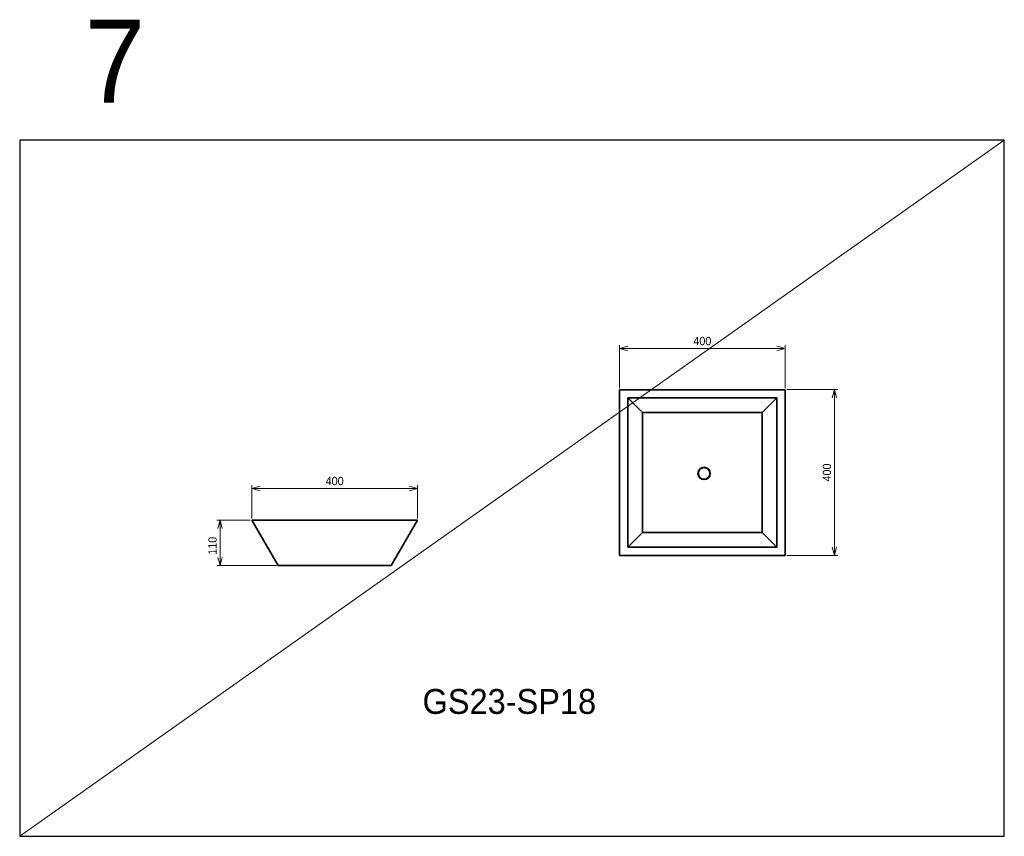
# Model space of a CAD drawing. Header units: millimetres. Extents: x 0 to 2376, y 0 to 1971.
import ezdxf

# ---------------------------------------------------------------- set-up
doc = ezdxf.new("R2010")
doc.units = ezdxf.units.MM
doc.layers.add('HOJO', color=8, linetype='Continuous', lineweight=13, plot=False)
for name, color, linetype, lineweight in [('実線', 3, 'Continuous', 35), ('寸法', 2, 'Continuous', 18), ('寸法 @ 8', 2, 'Continuous', 18)]:
    doc.layers.add(name, color=color, linetype=linetype, lineweight=lineweight)
doc.styles.add('MS Pゴシック', font='txt', dxfattribs={"height": 2.5})
doc.dimstyles.new('コピー ～ MyDim S＝1：8', dxfattribs={"dimscale": 8, "dimtxt": 2.5, "dimasz": 2.5, "dimexe": 1, "dimexo": 0.5, "dimgap": 1, "dimtad": 3, "dimdsep": 46, "dimtxsty": 'MS Pゴシック', "dimblk": 'OPEN30', "dimcen": 0, "dimclrd": 256, "dimclre": 256, "dimclrt": 256, "dimazin": 2, "dimtfac": 1, "dimtmove": 0, "dimatfit": 3, "dimldrblk": 'OPEN30', "dimfxl": 1, "dimlwd": 18, "dimlwe": 18, "dimarcsym": 0})

# ---------------------------------------------------------------- blocks, each defined once
blk = doc.blocks.new('_Open30')
at = {"color": 0, "lineweight": -2}
for p, q in [((-1, 0.27), (0, 0)), ((0, 0), (-1, -0.27)), ((0, 0), (-1, 0))]:
    blk.add_line(p, q, dxfattribs=at)
blk = doc.blocks.new('*D4')
at = {"layer": 'Defpoints', "color": 0, "transparency": 16777216}
for p in [(960, 839.5), (560, 763.3), (960, 763.3)]:
    blk.add_point(p, dxfattribs=at)
at = {"layer": '寸法', "lineweight": 18, "transparency": 16777216}
for p, q in [((560, 767.3), (560, 847.5)), ((580, 839.5), (940, 839.5)), ((960, 767.3), (960, 847.5))]:
    blk.add_line(p, q, dxfattribs=at)
at = {"layer": '寸法', "lineweight": 18, "transparency": 16777216, "xscale": 20, "yscale": 20, "zscale": 20, "rotation": 180}
blk.add_blockref('_Open30', (560, 839.5), dxfattribs=at)
at = {"layer": '寸法', "lineweight": 18, "transparency": 16777216, "xscale": 20, "yscale": 20, "zscale": 20}
blk.add_blockref('_Open30', (960, 839.5), dxfattribs=at)
at = {"layer": '寸法', "transparency": 16777216, "insert": (760, 857.5), "char_height": 20, "attachment_point": 5, "style": 'MS Pゴシック'}
blk.add_mtext('400', dxfattribs=at)
blk = doc.blocks.new('*D3')
at = {"layer": 'Defpoints', "color": 0, "transparency": 16777216}
for p in [(1847.3, 1177.2), (1447.3, 1078), (1847.3, 1078)]:
    blk.add_point(p, dxfattribs=at)
at = {"layer": '寸法', "lineweight": 18, "transparency": 16777216}
for p, q in [((1447.3, 1082), (1447.3, 1185.2)), ((1467.3, 1177.2), (1827.3, 1177.2)), ((1847.3, 1082), (1847.3, 1185.2))]:
    blk.add_line(p, q, dxfattribs=at)
at = {"layer": '寸法', "lineweight": 18, "transparency": 16777216, "xscale": 20, "yscale": 20, "zscale": 20, "rotation": 180}
blk.add_blockref('_Open30', (1447.3, 1177.2), dxfattribs=at)
at = {"layer": '寸法', "lineweight": 18, "transparency": 16777216, "xscale": 20, "yscale": 20, "zscale": 20}
blk.add_blockref('_Open30', (1847.3, 1177.2), dxfattribs=at)
at = {"layer": '寸法', "transparency": 16777216, "insert": (1647.3, 1195.2), "char_height": 20, "attachment_point": 5, "style": 'MS Pゴシック'}
blk.add_mtext('400', dxfattribs=at)
blk = doc.blocks.new('*D2')
at = {"layer": 'Defpoints', "color": 0, "transparency": 16777216}
for p in [(1847.3, 1078), (1847.3, 678), (1966, 678)]:
    blk.add_point(p, dxfattribs=at)
at = {"layer": '寸法', "lineweight": 18, "transparency": 16777216}
for p, q in [((1851.3, 1078), (1974, 1078)), ((1966, 1058), (1966, 698)), ((1851.3, 678), (1974, 678))]:
    blk.add_line(p, q, dxfattribs=at)
at = {"layer": '寸法', "lineweight": 18, "transparency": 16777216, "xscale": 20, "yscale": 20, "zscale": 20}
for p, rotation in [((1966, 1078), 90), ((1966, 678), 270)]:
    blk.add_blockref('_Open30', p, dxfattribs=dict(at, rotation=rotation))
at = {"layer": '寸法', "transparency": 16777216, "insert": (1948, 878), "char_height": 20, "attachment_point": 5, "rotation": 90, "style": 'MS Pゴシック'}
blk.add_mtext('400', dxfattribs=at)
blk = doc.blocks.new('*D5')
at = {"layer": 'Defpoints', "color": 0, "transparency": 16777216}
for p in [(560, 763.3), (483.5, 653.3), (623.5, 653.3)]:
    blk.add_point(p, dxfattribs=at)
at = {"layer": '寸法', "lineweight": 18, "transparency": 16777216}
for p, q in [((556, 763.3), (475.5, 763.3)), ((483.5, 743.3), (483.5, 673.3)), ((619.5, 653.3), (475.5, 653.3))]:
    blk.add_line(p, q, dxfattribs=at)
at = {"layer": '寸法', "lineweight": 18, "transparency": 16777216, "xscale": 20, "yscale": 20, "zscale": 20}
for p, rotation in [((483.5, 763.3), 90), ((483.5, 653.3), 270)]:
    blk.add_blockref('_Open30', p, dxfattribs=dict(at, rotation=rotation))
at = {"layer": '寸法', "transparency": 16777216, "insert": (465.5, 701.1), "char_height": 20, "attachment_point": 5, "rotation": 90, "style": 'MS Pゴシック'}
blk.add_mtext('110', dxfattribs=at)

msp = doc.modelspace()

# ---------------------------------------------------------------- linework, layer by layer
msp.add_lwpolyline([(0, 0), (2376, 0), (2376, 1680), (0, 1680)], close=True)
at = {"layer": 'HOJO'}
msp.add_line((0, 0), (2376, 1680), dxfattribs=at)
at = {"layer": '実線', "ltscale": 2}
for p, q in [((1447.268, 1077.966), (1847.268, 1077.966)), ((1447.268, 677.966), (1447.268, 1077.966)), ((1847.268, 1077.966), (1847.268, 677.966)), ((1467.268, 1057.966), (1467.268, 697.966)), ((1827.268, 1057.966), (1467.268, 1057.966)), ((1467.268, 1057.966), (1502.624, 1022.61)), ((1827.268, 1057.966), (1791.913, 1022.61)), ((1827.268, 697.966), (1827.268, 1057.966)), ((1502.624, 733.321), (1502.624, 1022.61)), ((1502.624, 1022.61), (1791.913, 1022.61)), ((1791.913, 1022.61), (1791.913, 733.321)), ((560.023, 763.25), (960.023, 763.25)), ((560.023, 763.25), (623.532, 653.25)), ((960.023, 763.25), (896.515, 653.25)), ((1467.268, 697.966), (1502.624, 733.321)), ((1791.913, 733.321), (1502.624, 733.321)), ((1827.268, 697.966), (1791.913, 733.321)), ((1467.268, 697.966), (1827.268, 697.966)), ((1847.268, 677.966), (1447.268, 677.966)), ((623.532, 653.25), (896.515, 653.25))]:
    msp.add_line(p, q, dxfattribs=at)
at = {"layer": '実線'}
for radius in [15, 14]:
    msp.add_circle((1651.484, 875.87), radius, dxfattribs=at)

# ---------------------------------------------------------------- texts
at = {"layer": '寸法 @ 8', "attachment_point": 1, "style": 'MS Pゴシック'}
for s, insert, char_height in [('7', (156.784, 1970.959), 200), ('GS23-SP18', (972.143, 355.501), 60)]:
    msp.add_mtext_dynamic_manual_height_columns(s, width=189.38779, gutter_width=100, heights=[0], dxfattribs=dict(at, insert=insert, char_height=char_height))

# ---------------------------------------------------------------- dimensions: what is measured, and where the dimension line sits
at = {"layer": '寸法 @ 8'}
for base, p1, p2, picture, middle in [((1847.268, 1177.168), (1447.268, 1077.966), (1847.268, 1077.966), '*D3', (1647.268, 1195.168)), ((960.023, 839.474), (560.023, 763.281), (960.023, 763.25), '*D4', (760.023, 857.474))]:
    dim = msp.add_linear_dim(base=base, p1=p1, p2=p2, dimstyle='コピー ～ MyDim S＝1：8', override={"dimscale": 8, "dimtix": 0, "dimtofl": 1, "dimtmove": 0, "dimatfit": 3}, dxfattribs=at)
    dim.commit()
    dim.dimension.update_dxf_attribs({"geometry": picture, "text_midpoint": middle})
dim = msp.add_linear_dim(base=(1965.975, 677.966), p1=(1847.268, 1077.966), p2=(1847.268, 677.966), angle=90, text='400', dimstyle='コピー ～ MyDim S＝1：8', override={"dimscale": 8, "dimtix": 0, "dimtofl": 1, "dimtmove": 0, "dimatfit": 3}, dxfattribs=at)
dim.commit()
dim.dimension.update_dxf_attribs({"geometry": '*D2', "text_midpoint": (1947.975, 877.966)})
dim = msp.add_linear_dim(base=(483.481, 653.25), p1=(560.023, 763.25), p2=(623.532, 653.25), angle=90, text='110', dimstyle='コピー ～ MyDim S＝1：8', override={"dimscale": 8, "dimtix": 0, "dimtofl": 1, "dimtmove": 0, "dimatfit": 3}, dxfattribs=at)
dim.commit()
dim.dimension.update_dxf_attribs({"geometry": '*D5', "text_midpoint": (483.481, 701.091), "dimtype": 128})

doc.saveas('drawing.dxf')
